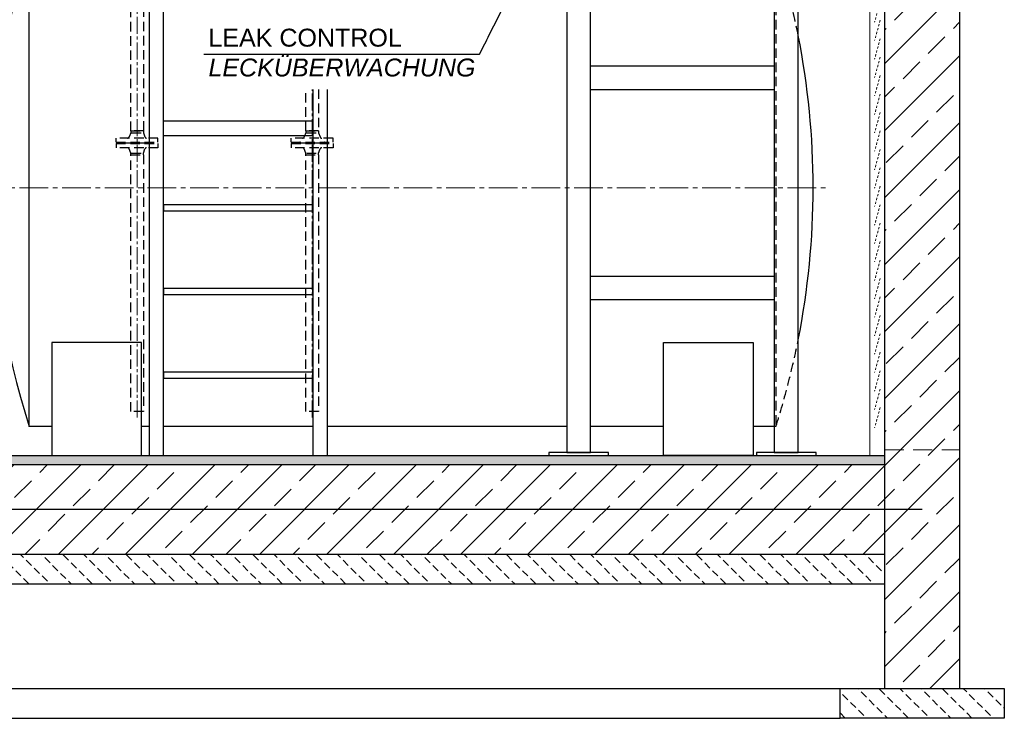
# Model space of a CAD drawing. Header units: millimetres. Extents: x -2329 to 35453, y 325 to 8304.
# Tile 3 of 11: x -496 to 2801, y 3736 to 6077. Entities that reach past the tile are written whole.
import ezdxf

# ---------------------------------------------------------------- set-up
doc = ezdxf.new("R2010")
doc.units = ezdxf.units.MM
for name, pattern in [('HIDDEN', [9.525, 6.35, -3.175]), ('JIS_02_0.7', [1.35, 0.75, -0.6]), ('MITTE2', [28.575, 19.05, -3.175, 3.175, -3.175])]:
    doc.linetypes.add(name, pattern=pattern)
doc.layers.add('verz. Bandstahl 30x3_5mm im Beton', color=5, linetype='GRENZE1', lineweight=35)
doc.styles.add('LBB3.5M1000', font='isocp.shx', dxfattribs={"height": 3.5})
doc.linetypes.add('GRENZE1', pattern='A,6.35,-2.54,[133,ltypeshp.shx,S=2.54,R=0,X=-2.54,Y=0],-2.54,25.4', length=36.83)
pattern_1 = [(45, (6222.27, -29312.34), (-112.2532, 112.2532), []), (45, (6334.52, -29312.34), (-112.2532, 112.2532), [79.375, -39.6875])]

msp = doc.modelspace()

# ---------------------------------------------------------------- hatches: boundary and pattern name
at = {"lineweight": 5}
h = msp.add_hatch(dxfattribs=at)
h.set_pattern_fill('ANSI33', color=256, scale=25)
h.set_pattern_definition(pattern_1)
h.paths.add_polyline_path([(2650.9, 7689.4), (2630.9, 7709.4), (2420.9, 7709.4), (2400.9, 7689.4), (2400.9, 7136.3), (2650.9, 7136.3)])
h.paths.add_polyline_path([(2650.9, 7136.3), (2400.9, 7136.3), (2400.9, 4636.3), (2650.9, 4636.3)])
h.paths.add_polyline_path([(2650.9, 4636.3), (2400.9, 4636.3), (2400.9, 4616.3), (2400.9, 3836.3), (2650.9, 3836.3)])
h = msp.add_hatch(dxfattribs=at)
h.set_pattern_fill('ANSI36', color=256, scale=5, angle=90)
h.set_pattern_definition([(135, (2137.032, 4451.311), (-30.86963, 8.41899), [39.6875, -7.9375, 0, -7.9375])])
h.paths.add_polyline_path([(-698.8, 4616.3), (-698.8, 4586.3), (2400.9, 4586.3), (2400.9, 4616.3), (1959.7, 4616.3), (-387.8, 4616.3)])
h = msp.add_hatch(dxfattribs=at)
h.set_pattern_fill('ANSI33', color=256, scale=25)
h.set_pattern_definition(pattern_1)
h.paths.add_polyline_path([(-698.8, 4586.3), (-698.8, 4286.3), (2400.9, 4286.3), (2400.9, 4586.3)])
h = msp.add_hatch(dxfattribs=at)
h.set_pattern_fill('BETON_UNBEWEHRT', color=256, scale=200, angle=90, pattern_type=2)
h.set_pattern_definition([(135, (2000.94, 30358.427), (-35.35534, -35.35534), [25, -12.5])])
h.paths.add_polyline_path([(-698.8, 4286.3), (-698.8, 4186.3), (2400.9, 4186.3), (2400.9, 4286.3)])
h = msp.add_hatch(dxfattribs=at)
h.set_pattern_fill('BETON_UNBEWEHRT', color=256, scale=200, angle=90, pattern_type=2)
h.set_pattern_definition([(135, (2400.94, 29908.427), (-35.35534, -35.35534), [25, -12.5])])
h.paths.add_polyline_path([(2800.9, 3836.3), (2250.9, 3836.3), (2250.9, 3736.3), (2800.9, 3736.3)])

# ---------------------------------------------------------------- linework, layer by layer
for p, q in [((2400.9, 3836.3), (2400.9, 7689.4)), ((2650.9, 7689.4), (2650.9, 3836.3)), ((486, 5736.3), (-14, 5736.3)), ((486, 5688), (-14, 5688)), ((2030.9, 4714), (1959.7, 4714)), ((-698.8, 4616.3), (2400.9, 4616.3)), ((-698.8, 4586.3), (2400.9, 4586.3)), ((-698.8, 4286.3), (2400.9, 4286.3)), ((-698.8, 4186.3), (2400.9, 4186.3)), ((-698.8, 3836.3), (2250.9, 3836.3)), ((-698.8, 3736.3), (2250.9, 3736.3))]:
    msp.add_line(p, q)
at = {"linetype": 'MITTE2', "lineweight": 5, "ltscale": 3}
for p, q in [((-102.1, 4743.6), (-102.1, 7489.8)), ((483.4, 4743.6), (483.4, 5843.2))]:
    msp.add_line(p, q, dxfattribs=at)
at = {"linetype": 'JIS_02_0.7', "lineweight": 9, "ltscale": 10}
for p, q in [((2385.1, 6136.7), (2366.8, 6068.4)), ((2385.1, 6074.9), (2366.8, 6006.6)), ((2385.1, 6013.1), (2366.8, 5944.8)), ((2385.1, 5951.4), (2366.8, 5883.1)), ((2385.1, 5889.6), (2366.8, 5821.3)), ((2385.1, 5827.8), (2366.8, 5759.5)), ((2385.1, 5766), (2366.8, 5697.7)), ((2385.1, 5704.2), (2366.8, 5635.9)), ((2385.1, 5642.4), (2366.8, 5574.1)), ((2385.1, 5580.6), (2366.8, 5512.3)), ((2385.1, 5518.8), (2366.8, 5450.5)), ((2385.1, 5457), (2366.8, 5388.7)), ((2385.1, 5395.2), (2366.8, 5326.9)), ((2385.1, 5333.4), (2366.8, 5265.1)), ((2385.1, 5271.7), (2366.8, 5203.4)), ((2385.1, 5209.9), (2366.8, 5141.6)), ((2385.1, 5148.1), (2366.8, 5079.8)), ((2385.1, 5086.3), (2366.8, 5018)), ((2385.1, 5024.5), (2366.8, 4956.2)), ((2385.1, 4962.7), (2366.8, 4894.4)), ((2385.1, 4900.9), (2366.8, 4832.6)), ((2385.1, 4839.1), (2366.8, 4770.8)), ((2385.1, 4777.3), (2366.8, 4709))]:
    msp.add_line(p, q, dxfattribs=at)
at = {"linetype": 'HIDDEN', "ltscale": 5}
for p, q in [((-124.2, 5704), (-124.2, 5698)), ((-124.2, 5704), (-81.8, 5704)), ((-81.8, 5704), (-81.8, 5698)), ((462.2, 5704), (462.2, 5698)), ((462.2, 5704), (504.6, 5704)), ((504.6, 5704), (504.6, 5698)), ((-173, 5666), (-173, 5680)), ((-33, 5680), (-173, 5680)), ((-124.2, 5698), (-129.5, 5683.9)), ((-121.2, 5698), (-84.8, 5698)), ((-81.8, 5698), (-76.4, 5683.9)), ((-33, 5666), (-33, 5680)), ((413.4, 5666), (413.4, 5680)), ((553.4, 5680), (413.4, 5680)), ((462.2, 5698), (456.9, 5683.9)), ((465.2, 5698), (501.6, 5698)), ((504.6, 5698), (510, 5683.9)), ((553.4, 5666), (553.4, 5680)), ((-173, 5666), (-33, 5666)), ((-173, 5662), (-33, 5662)), ((-173, 5662), (-173, 5648)), ((-33, 5648), (-173, 5648)), ((-142, 5664), (-64, 5664)), ((-142, 5664), (-142, 5664)), ((-142, 5664), (-142, 5664)), ((-142, 5664), (-64, 5664)), ((-124.2, 5630), (-129.5, 5644.1)), ((-81.8, 5630), (-76.4, 5644.1)), ((-64, 5664), (-64, 5664)), ((-64, 5664), (-64, 5664)), ((-33, 5662), (-33, 5648)), ((413.4, 5666), (553.4, 5666)), ((413.4, 5662), (553.4, 5662)), ((413.4, 5662), (413.4, 5648)), ((553.4, 5648), (413.4, 5648)), ((444.4, 5664), (522.4, 5664)), ((444.4, 5664), (444.4, 5664)), ((444.4, 5664), (444.4, 5664)), ((444.4, 5664), (522.4, 5664)), ((462.2, 5630), (456.9, 5644.1)), ((504.6, 5630), (510, 5644.1)), ((522.4, 5664), (522.4, 5664)), ((522.4, 5664), (522.4, 5664)), ((553.4, 5662), (553.4, 5648)), ((-124.2, 5624), (-124.2, 5630)), ((-121.2, 5630), (-84.8, 5630)), ((-81.8, 5624), (-81.8, 5630)), ((462.2, 5624), (462.2, 5630)), ((465.2, 5630), (501.6, 5630)), ((504.6, 5624), (504.6, 5630))]:
    msp.add_line(p, q, dxfattribs=at)
at = {"linetype": 'MITTE2', "lineweight": 18, "ltscale": 5}
msp.add_line((-639.1, 5514), (2210.9, 5514), dxfattribs=at)
at = {"linetype": 'HIDDEN', "lineweight": 18, "ltscale": 10}
msp.add_line((2400.9, 4636.3), (2650.9, 4636.3), dxfattribs=at)
at = {"lineweight": 9}
msp.add_lwpolyline([(2350.9, 7156.3), (2400.9, 7156.3), (2400.9, 4616.3), (2350.9, 4616.3)], close=True, dxfattribs=at)
at = {"linetype": 'HIDDEN', "ltscale": 5}
for points in [[(-123.3, 6594), (-80.9, 6594), (-80.9, 5704), (-123.3, 5704)], [(-124.2, 5624), (-81.8, 5624), (-81.8, 4764), (-124.2, 4764)], [(462.2, 5624), (504.6, 5624), (504.6, 4764), (462.2, 4764)]]:
    msp.add_lwpolyline(points, close=True, dxfattribs=at)
for points in [[(1415.9, 6334), (1335.9, 6334), (1335.9, 4626.3), (1415.9, 4626.3)], [(2110.9, 6334), (2030.9, 6334), (2030.9, 4626.3), (2110.9, 4626.3)], [(1415.9, 5922.1), (2030.9, 5922.1), (2030.9, 5842.1), (1415.9, 5842.1)], [(-14, 5436.3), (486, 5436.3), (486, 5456.3), (-14, 5456.3)], [(1415.9, 5218), (2030.9, 5218), (2030.9, 5138), (1415.9, 5138)], [(-14, 5156.3), (486, 5156.3), (486, 5176.3), (-14, 5176.3)], [(-387.8, 4616.3), (-87.8, 4616.3), (-87.8, 4994.9), (-387.8, 4994.9)], [(-14, 4876.3), (486, 4876.3), (486, 4896.3), (-14, 4896.3)], [(1275.9, 4616.3), (1475.9, 4616.3), (1475.9, 4626.3), (1275.9, 4626.3)], [(1970.9, 4616.3), (2170.9, 4616.3), (2170.9, 4626.3), (1970.9, 4626.3)], [(2250.9, 3836.3), (2800.9, 3836.3), (2800.9, 3736.3), (2250.9, 3736.3)]]:
    msp.add_lwpolyline(points, close=True)
for points in [[(-387.8, 4714), (-464, 4714), (-464, 6314)], [(-62.3, 6266.3), (-62.3, 4616.3), (-14, 4616.3), (-14, 6266.3)], [(486, 5843.2), (486, 4616.3), (534.3, 4616.3), (534.3, 5843.2)], [(1659.7, 4994.9), (1959.7, 4994.9), (1959.7, 4616.3), (1659.7, 4616.3), (1659.7, 4616.3)], [(1659.7, 4616.3), (1659.7, 4994.9), (1659.7, 4994.9)], [(-62.3, 4714), (-87.8, 4714)], [(486, 4714), (-14, 4714)], [(1335.9, 4714), (534.3, 4714)], [(1659.7, 4714), (1415.9, 4714)]]:
    msp.add_lwpolyline(points)
for points in [[(2030.9, 6314), (2035.9, 6314), (2035.9, 5514)], [(504.6, 5843.2), (504.6, 5704), (462.2, 5704), (462.2, 5843.2)], [(2035.9, 5514), (2035.9, 4714), (2030.9, 4714)]]:
    msp.add_lwpolyline(points, dxfattribs=at)
for centre, start, end in [((2033.2, 5514), 162.2367, 197.7633), ((-461.3, 5514), 348.7932, 11.2068)]:
    msp.add_arc(centre, 2622.2, start, end)
for centre, radius, start, end in [((-461.3, 5514), 2622.2, 11.2068, 17.7633), ((-135.1, 5686), 6, 270, 339.3045), ((-70.8, 5686), 6, 200.6955, 270), ((451.3, 5686), 6, 270, 339.3045), ((515.6, 5686), 6, 200.6955, 270), ((-144, 5664), 2, 0, 90), ((-144, 5664), 2, 270, 0), ((-135.1, 5642), 6, 20.6955, 90), ((-70.8, 5642), 6, 90, 159.3045), ((-62, 5664), 2, 90, 180), ((-62, 5664), 2, 180, 270), ((442.4, 5664), 2, 0, 90), ((442.4, 5664), 2, 270, 0), ((451.3, 5642), 6, 20.6955, 90), ((515.6, 5642), 6, 90, 159.3045), ((524.4, 5664), 2, 90, 180), ((524.4, 5664), 2, 180, 270), ((-461.3, 5514), 2622.2, 342.2367, 348.7932)]:
    msp.add_arc(centre, radius, start, end, dxfattribs=at)
at = {"layer": 'verz. Bandstahl 30x3_5mm im Beton', "lineweight": -3, "ltscale": 8}
msp.add_line((2525.9, 4436.3), (-698.8, 4436.3), dxfattribs=at)

# ---------------------------------------------------------------- next in the draw order: texts
at = {"insert": (136.1, 6046.6), "char_height": 60, "width": 903.333, "attachment_point": 1, "style": 'LBB3.5M1000', "bg_fill": 2}
msp.add_mtext('{\\fArial|b0|i0|c0|p34;LEAK CONTROL\\P\\fArial|b0|i1|c0|p34;LECKÜBERWACHUNG}', dxfattribs=at)

# ---------------------------------------------------------------- next in the draw order: linework, layer by layer
for p, q in [((1043.5, 5960.8), (1155.9, 6183.2)), ((120.8, 5960.8), (1043.5, 5960.8))]:
    msp.add_line(p, q)

doc.saveas('drawing.dxf')
